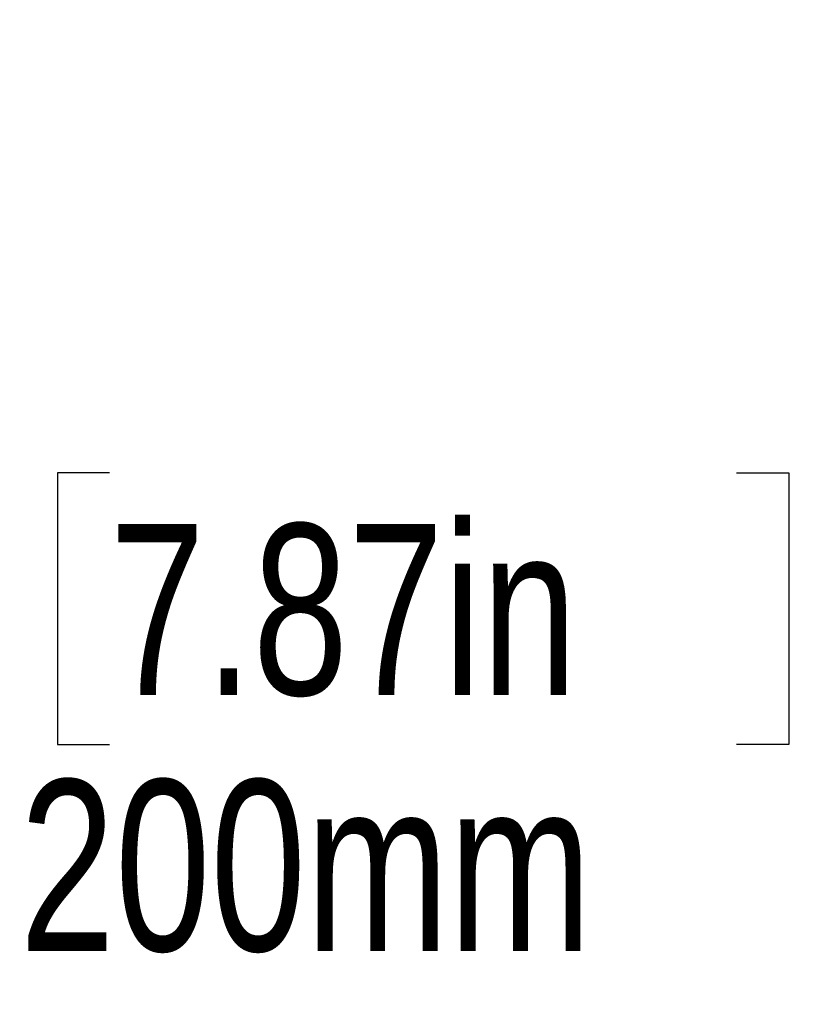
# Model space of a CAD drawing. Header units: millimetres. Extents: x 20 to 26560, y 40 to 18133.
# Tile 82 of 97: x 21411 to 22100, y 789 to 1652. Entities that reach past the tile are written whole.
import ezdxf

# ---------------------------------------------------------------- set-up
doc = ezdxf.new("R2010")
doc.units = ezdxf.units.MM
doc.header["$LTSCALE"] = 2
doc.layers.add('COMPONENT_GEOMETRY', color=7, linetype='Continuous')
doc.styles.add('SLDTEXTSTYLE0', font='TXT', dxfattribs={"width": 0.75})
doc.dimstyles.new('SLDDIMSTYLE0', dxfattribs={"dimtxt": 150, "dimasz": 6.604, "dimexe": 0, "dimexo": 0.0625, "dimgap": 37.5, "dimtad": 0, "dimtih": 1, "dimtoh": 1, "dimdec": 1, "dimrnd": 1e-09, "dimzin": 12, "dimdsep": 46, "dimtxsty": 'SLDTEXTSTYLE0', "dimsah": 1, "dimcen": 0.09, "dimadec": 0, "dimazin": 3, "dimtfac": 1, "dimtdec": 1, "dimtofl": 0, "dimtmove": 0, "dimatfit": 3, "dimfxl": 1, "dimfrac": 2, "dimtolj": 1, "dimtzin": 12, "dimarcsym": 0})

# ---------------------------------------------------------------- blocks, each defined once
blk = doc.blocks.new('_D_6')
at = {"layer": 'COMPONENT_GEOMETRY', "color": 7}
for p, q in [((22359.53, 1649.79), (22359.53, 1032.64)), ((22759.46, 1649.79), (22759.46, 1032.64)), ((21489.67, 1255.03), (21443.96, 1255.03)), ((21443.96, 1255.03), (21443.96, 1016.91)), ((22039.46, 1255.03), (22085.16, 1255.03)), ((22085.16, 1255.03), (22085.16, 1016.91)), ((22359.53, 1038.99), (22161.31, 1038.99)), ((22759.46, 1038.99), (22359.53, 1038.99)), ((21443.96, 1016.91), (21489.67, 1016.91)), ((22085.16, 1016.91), (22039.46, 1016.91))]:
    blk.add_line(p, q, dxfattribs=at)
for points in [[(22359.53, 1038.99), (22366.14, 1037.98), (22366.14, 1040.01)], [(22759.46, 1038.99), (22752.86, 1040.01), (22752.86, 1037.98)]]:
    blk.add_solid(points, dxfattribs=at)
at = {"layer": 'COMPONENT_GEOMETRY', "color": 7, "char_height": 150, "attachment_point": 1, "style": 'SLDTEXTSTYLE0'}
for s, insert in [('7.87in', (21489.67, 1210.27)), ('200mm', (21410.81, 985.84))]:
    blk.add_mtext(s, dxfattribs=dict(at, insert=insert))

msp = doc.modelspace()

# ---------------------------------------------------------------- dimensions: what is measured, and where the dimension line sits
at = {"layer": 'COMPONENT_GEOMETRY', "color": 7}
dim = msp.add_linear_dim(base=(22759.46, 1038.99), p1=(22359.53, 1652.33), p2=(22759.46, 1652.33), dimstyle='SLDDIMSTYLE0', dxfattribs=at)
dim.commit()
dim.dimension.update_dxf_attribs({"geometry": '_D_6', "text_midpoint": (21764.56, 1038.99), "dimtype": 160})

doc.saveas('drawing.dxf')
